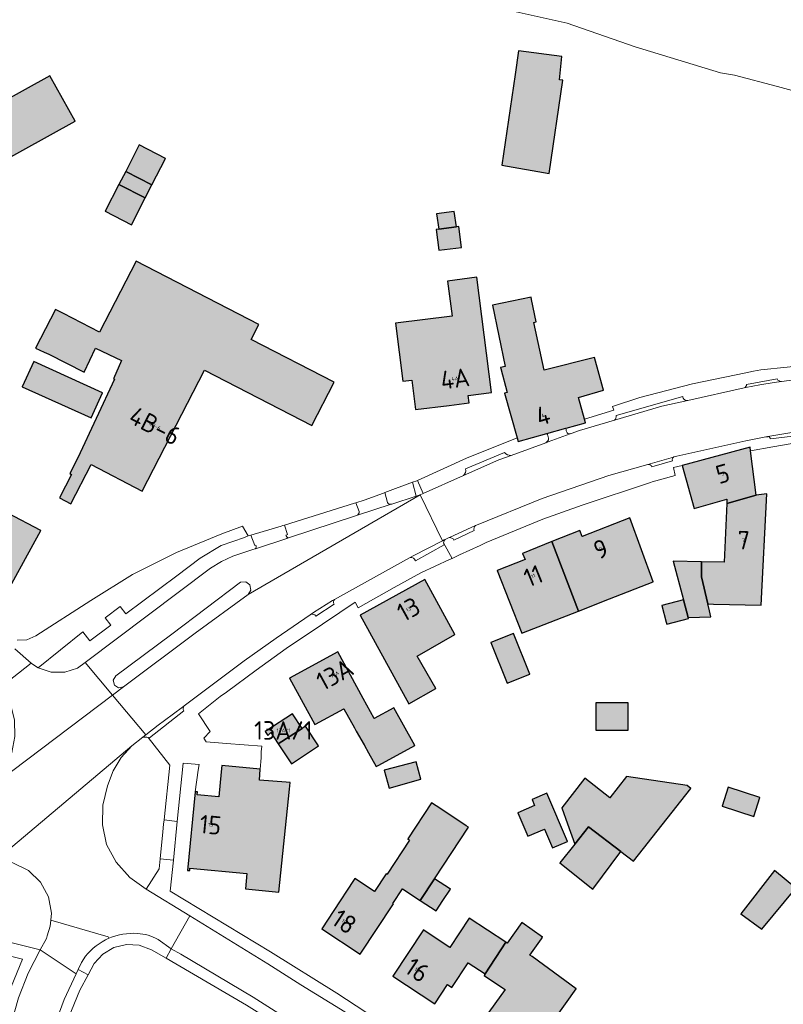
# Model space of a CAD drawing. Header units: metres. Extents: x 191562 to 192551, y 309453 to 310109.
# Tile 19 of 49: x 191902 to 192005, y 309646 to 309780. Entities that reach past the tile are written whole.
import ezdxf
from ezdxf.enums import TextEntityAlignment as Align

# ---------------------------------------------------------------- set-up
doc = ezdxf.new("R2010")
doc.units = ezdxf.units.M
for name, color, linetype, lineweight in [('B-WE-GR-BEPLANTING_CULTUUR_HEESTERS-GV', 253, 'Continuous', 9), ('B-WE-GR-HAAG-G', 253, 'GR-HAAG1', 9), ('B-WE-IE-TERREINAFSCHEIDING_KUNSTMATIG_HEKWERK-G', 253, 'IE-TERREINAFSCHEIDING-KUNSTMATIG', 9), ('B-WE-OG-BEBOUWING-GV', 250, 'Continuous', 25), ('B-WE-OG-BEBOUWING-T18', 1, 'Continuous', 25), ('B-WE-OG-TERREIN_BEGROEID-GV', 253, 'Continuous', 9), ('B-WE-OG-TERREIN_ERF-GV', 253, 'Continuous', 9), ('B-WE-VH-GESLOTENVERHARDING_ASFALT-GV', 253, 'Continuous', 9), ('B-WE-VH-HALFVERHARDING-GV', 253, 'Continuous', 9), ('B-WE-VH-OPENVERHARDING_BETONSTRAATSTEEN-GV', 253, 'Continuous', 9), ('B-WE-VH-OPENVERHARDING_STRAATBAKSTEEN-GV', 253, 'Continuous', 9), ('B-WE-VH-TEGEL-GV', 253, 'Continuous', 9), ('X-XX-AL-T25_1000', 1, 'Continuous', 25)]:
    doc.layers.add(name, color=color, linetype=linetype, lineweight=lineweight)
doc.layers.add('B-WE-OG-BEBOUWING-V', color=7, linetype='Continuous', lineweight=5, true_color=0xfff3f2)
doc.styles.add('NLCS-ISO-M200-T18', font='NLCS-ISO.ttf', dxfattribs={"height": 0.36})
doc.linetypes.add('GR-HAAG1', pattern='A,6,[176,NLCS.SHX,S=0.125,R=0,X=0,Y=0],-2', length=8)
doc.linetypes.add('IE-TERREINAFSCHEIDING-KUNSTMATIG', pattern='A,4,[82,NLCS.SHX,S=0.75,R=90,X=0,Y=0],4,-2', length=10)

msp = doc.modelspace()

# ---------------------------------------------------------------- hatches: boundary and pattern name
at = {"layer": 'B-WE-OG-BEBOUWING-V'}
for points in [[(191975.23, 309771.544), (191974.771, 309771.597), (191975.092, 309774.744), (191969.218, 309775.531), (191968.766, 309772.289), (191966.946, 309760.017), (191973.359, 309758.905)], [(191909.149, 309765.97), (191905.736, 309772.138), (191888.181, 309762.428), (191891.594, 309756.259)], [(191921.388, 309760.931), (191917.838, 309762.75), (191916.004, 309759.173), (191919.559, 309757.363)], [(191919.559, 309757.363), (191916.004, 309759.173), (191915.092, 309757.394), (191918.645, 309755.58)], [(191918.645, 309755.58), (191915.092, 309757.394), (191913.228, 309753.757), (191916.778, 309751.938)], [(191958.409, 309751.345), (191960.796, 309751.641), (191960.503, 309753.735), (191958.121, 309753.402)], [(191958.401, 309748.476), (191961.492, 309748.858), (191961.142, 309751.684), (191960.796, 309751.641), (191958.409, 309751.345), (191958.052, 309751.301)], [(191904.969, 309734.671), (191905.602, 309734.376), (191910.378, 309731.944), (191911.912, 309735.187), (191915.451, 309733.515), (191914.376, 309731.051), (191914.477, 309730.993), (191909.54, 309720.338), (191908.433, 309718.206), (191908.687, 309718.075), (191907.048, 309714.917), (191908.566, 309714.128), (191911.312, 309719.418), (191918.231, 309715.826), (191926.661, 309732.228), (191941.218, 309724.707), (191944.263, 309730.589), (191933.024, 309736.396), (191934.057, 309738.395), (191917.417, 309746.992), (191912.455, 309737.388), (191907.587, 309739.903), (191906.503, 309740.463), (191903.801, 309735.228)], [(191952.552, 309738.582), (191953.559, 309730.734), (191954.769, 309730.888), (191955.28, 309726.872), (191959.804, 309727.453), (191962.509, 309727.8), (191962.383, 309728.783), (191965.568, 309729.205), (191963.58, 309744.814), (191959.612, 309744.306), (191960.22, 309739.565)], [(191967.392, 309732.722), (191966.78, 309732.588), (191966.815, 309732.459), (191967.688, 309729.217), (191967.328, 309729.127), (191969.022, 309723.067), (191969.166, 309722.551), (191973.07, 309723.642), (191975.604, 309724.35), (191975.681, 309724.371), (191978.296, 309725.102), (191978.154, 309725.602), (191977.323, 309728.525), (191980.737, 309729.523), (191980.644, 309729.848), (191979.513, 309733.939), (191972.685, 309732.224), (191971.27, 309738.678), (191971.615, 309738.782), (191970.992, 309741.795), (191970.924, 309742.128), (191965.679, 309741.049)], [(191912.867, 309729.174), (191903.549, 309733.411), (191901.992, 309729.987), (191911.311, 309725.75)], [(192000.648, 309721.293), (192000.582, 309721.802), (191991.378, 309719.283), (191992.989, 309713.48), (191997.45, 309714.719), (191997.423, 309714.137), (192001.425, 309715.28)], [(191993.983, 309704.216), (191994.85, 309700.571), (191995.634, 309700.512), (192002.071, 309700.349), (192002.867, 309715.455), (192001.425, 309715.28), (191997.423, 309714.137), (191997.061, 309706.185), (191994.021, 309706.242)], [(191894.368, 309702.495), (191898.163, 309700.358), (191898.332, 309700.263), (191898.751, 309700.027), (191904.492, 309710.51), (191900.041, 309712.852)], [(191973.721, 309708.984), (191977.324, 309699.579), (191981.537, 309701.23), (191987.451, 309703.546), (191984.304, 309712.228), (191977.826, 309709.67), (191977.514, 309710.5)], [(191973.721, 309708.984), (191969.765, 309707.395), (191970.096, 309706.572), (191966.315, 309705.052), (191969.656, 309696.575), (191977.324, 309699.579)], [(191991.565, 309701.111), (191992.217, 309698.684), (191995.279, 309698.768), (191995.084, 309699.587), (191994.85, 309700.571), (191993.983, 309704.216), (191994.021, 309706.242), (191990.167, 309706.315)], [(191954.377, 309686.974), (191958.011, 309689.057), (191955.479, 309693.474), (191960.595, 309696.408), (191956.521, 309703.864), (191947.788, 309699.031)], [(191989.235, 309698.085), (191989.317, 309697.777), (191992.249, 309698.564), (191992.217, 309698.684), (191991.565, 309701.111), (191988.633, 309700.324)], [(191968.513, 309696.53), (191965.469, 309695.303), (191967.687, 309689.801), (191970.73, 309691.028)], [(191938.211, 309690.48), (191941.637, 309684.209), (191941.715, 309684.252), (191945.533, 309686.337), (191946.993, 309683.74), (191947.234, 309683.311), (191948.287, 309681.439), (191948.895, 309680.358), (191949.946, 309678.488), (191950.31, 309678.689), (191955.17, 309681.367), (191952.311, 309686.446), (191949.669, 309685.003), (191948.183, 309687.723), (191944.731, 309694.042)], [(191979.676, 309683.411), (191984.048, 309683.411), (191984.048, 309687.126), (191979.676, 309687.126)], [(191935.241, 309682.719), (191935.661, 309683.097), (191936.679, 309681.552), (191939.898, 309683.667), (191938.599, 309685.649), (191935.118, 309683.361), (191934.91, 309683.224)], [(191936.679, 309681.552), (191938.46, 309678.849), (191942.112, 309681.307), (191940.365, 309683.974), (191939.898, 309683.667)], [(191938.184, 309675.422), (191938.279, 309676.336), (191937.75, 309676.376), (191934.109, 309676.651), (191934.209, 309678.148), (191929.018, 309678.653), (191928.937, 309677.767), (191928.628, 309674.392), (191925.68, 309674.666), (191925.715, 309675.055), (191925.418, 309675.089), (191924.37, 309664.406), (191924.674, 309664.384), (191924.699, 309664.733), (191932.424, 309664.013), (191932.221, 309661.919), (191936.739, 309661.484)], [(191955.364, 309679.111), (191950.999, 309677.991), (191951.687, 309675.566), (191955.966, 309676.763)], [(191976.846, 309667.99), (191978.71, 309670.327), (191983.072, 309666.973), (191984.793, 309665.65), (191992.544, 309675.507), (191992.052, 309675.927), (191983.827, 309677.16), (191981.601, 309674.271), (191978.18, 309676.907), (191975.087, 309672.894), (191975.87, 309670.711)], [(191996.78, 309673.105), (192001.08, 309671.705), (192001.921, 309674.287), (191997.621, 309675.687)], [(191969.128, 309672.238), (191970.474, 309669.062), (191972.747, 309670.025), (191973.836, 309667.456), (191975.862, 309668.314), (191973.072, 309674.896), (191971.046, 309674.038), (191971.401, 309673.201)], [(191952.266, 309659.887), (191952.182, 309659.942), (191953.496, 309661.935), (191955.901, 309660.35), (191957.836, 309663.286), (191962.438, 309670.269), (191962.138, 309670.467), (191958.674, 309672.75), (191957.432, 309673.569), (191954.21, 309668.68), (191954.46, 309668.515), (191951.417, 309663.898), (191951.308, 309663.969), (191949.723, 309661.564), (191947.06, 309663.32), (191946.875, 309663.04), (191944.189, 309658.965), (191942.561, 309656.495), (191947.768, 309653.063)], [(191979.304, 309661.892), (191983.072, 309666.973), (191978.71, 309670.327), (191976.846, 309667.99), (191974.809, 309665.436)], [(191958.047, 309658.927), (191958.971, 309660.321), (191959.99, 309661.858), (191957.836, 309663.286), (191955.901, 309660.35)], [(192006.78, 309662.003), (192003.882, 309664.398), (191999.331, 309658.55), (192002.169, 309656.432)], [(191964.683, 309650.379), (191967.475, 309654.683), (191962.523, 309657.929), (191959.907, 309653.984), (191956.577, 309656.16), (191956.338, 309656.35), (191952.193, 309650.099), (191957.872, 309646.334), (191959.606, 309648.949), (191960.197, 309648.558), (191962.408, 309651.889)], [(191971.06, 309652.727), (191970.751, 309652.946), (191972.331, 309655.143), (191972.477, 309655.346), (191969.657, 309657.34), (191967.677, 309654.54), (191967.475, 309654.683), (191964.683, 309650.379), (191964.542, 309650.166), (191964.884, 309649.937), (191967.386, 309648.264), (191963.216, 309642.463), (191969.531, 309637.927), (191973.891, 309643.98), (191977.007, 309648.385)]]:
    msp.add_hatch(color=256, dxfattribs=at).paths.add_polyline_path(points)

# ---------------------------------------------------------------- linework, layer by layer
at = {"layer": 'B-WE-GR-BEPLANTING_CULTUUR_HEESTERS-GV'}
msp.add_lwpolyline([(191928.959, 309708.439), (191932.103, 309709.537), (191932.613, 309709.751), (191931.841, 309711.096)], dxfattribs=at)
at = {"layer": 'B-WE-GR-HAAG-G'}
for points in [[(191929.043, 309710.032), (191922.873, 309707.531)], [(191931.841, 309711.096), (191929.043, 309710.032)], [(191922.873, 309707.531), (191916.934, 309704.521)], [(191916.934, 309704.521), (191911.268, 309701.024)], [(191911.268, 309701.024), (191903.813, 309696.218)]]:
    msp.add_lwpolyline(points, dxfattribs=at)
at = {"layer": 'B-WE-IE-TERREINAFSCHEIDING_KUNSTMATIG_HEKWERK-G'}
for points in [[(191901.325, 309695.609), (191902.625, 309695.686)], [(191902.625, 309695.686), (191903.813, 309696.218)]]:
    msp.add_lwpolyline(points, dxfattribs=at)
at = {"layer": 'B-WE-OG-BEBOUWING-GV'}
for points in [[(191975.23, 309771.544), (191974.771, 309771.597), (191975.092, 309774.744), (191969.218, 309775.531), (191968.766, 309772.289), (191966.946, 309760.017), (191973.359, 309758.905)], [(191909.149, 309765.97), (191905.736, 309772.138), (191888.181, 309762.428), (191891.594, 309756.259)], [(191921.388, 309760.931), (191917.838, 309762.75), (191916.004, 309759.173), (191919.559, 309757.363)], [(191919.559, 309757.363), (191916.004, 309759.173), (191915.092, 309757.394), (191918.645, 309755.58)], [(191918.645, 309755.58), (191915.092, 309757.394), (191913.228, 309753.757), (191916.778, 309751.938)], [(191958.409, 309751.345), (191960.796, 309751.641), (191960.503, 309753.735), (191958.121, 309753.402)], [(191958.401, 309748.476), (191961.492, 309748.858), (191961.142, 309751.684), (191960.796, 309751.641), (191958.409, 309751.345), (191958.052, 309751.301)], [(191904.969, 309734.671), (191905.602, 309734.376), (191910.378, 309731.944), (191911.912, 309735.187), (191915.451, 309733.515), (191914.376, 309731.051), (191914.477, 309730.993), (191909.54, 309720.338), (191908.433, 309718.206), (191908.687, 309718.075), (191907.048, 309714.917), (191908.566, 309714.128), (191911.312, 309719.418), (191918.231, 309715.826), (191926.661, 309732.228), (191941.218, 309724.707), (191944.263, 309730.589), (191933.024, 309736.396), (191934.057, 309738.395), (191917.417, 309746.992), (191912.455, 309737.388), (191907.587, 309739.903), (191906.503, 309740.463), (191903.801, 309735.228)], [(191952.552, 309738.582), (191953.559, 309730.734), (191954.769, 309730.888), (191955.28, 309726.872), (191959.804, 309727.453), (191962.509, 309727.8), (191962.383, 309728.783), (191965.568, 309729.205), (191963.58, 309744.814), (191959.612, 309744.306), (191960.22, 309739.565)], [(191967.392, 309732.722), (191966.78, 309732.588), (191966.815, 309732.459), (191967.688, 309729.217), (191967.328, 309729.127), (191969.022, 309723.067), (191969.166, 309722.551), (191973.07, 309723.642), (191975.604, 309724.35), (191975.681, 309724.371), (191978.296, 309725.102), (191978.154, 309725.602), (191977.323, 309728.525), (191980.737, 309729.523), (191980.644, 309729.848), (191979.513, 309733.939), (191972.685, 309732.224), (191971.27, 309738.678), (191971.615, 309738.782), (191970.992, 309741.795), (191970.924, 309742.128), (191965.679, 309741.049)], [(191912.867, 309729.174), (191903.549, 309733.411), (191901.992, 309729.987), (191911.311, 309725.75)], [(192000.648, 309721.293), (192000.582, 309721.802), (191991.378, 309719.283), (191992.989, 309713.48), (191997.45, 309714.719), (191997.423, 309714.137), (192001.425, 309715.28)], [(191993.983, 309704.216), (191994.85, 309700.571), (191995.634, 309700.512), (192002.071, 309700.349), (192002.867, 309715.455), (192001.425, 309715.28), (191997.423, 309714.137), (191997.061, 309706.185), (191994.021, 309706.242)], [(191894.368, 309702.495), (191898.163, 309700.358), (191898.332, 309700.263), (191898.751, 309700.027), (191904.492, 309710.51), (191900.041, 309712.852)], [(191973.721, 309708.984), (191977.324, 309699.579), (191981.537, 309701.23), (191987.451, 309703.546), (191984.304, 309712.228), (191977.826, 309709.67), (191977.514, 309710.5)], [(191973.721, 309708.984), (191969.765, 309707.395), (191970.096, 309706.572), (191966.315, 309705.052), (191969.656, 309696.575), (191977.324, 309699.579)], [(191991.565, 309701.111), (191992.217, 309698.684), (191995.279, 309698.768), (191995.084, 309699.587), (191994.85, 309700.571), (191993.983, 309704.216), (191994.021, 309706.242), (191990.167, 309706.315)], [(191954.377, 309686.974), (191958.011, 309689.057), (191955.479, 309693.474), (191960.595, 309696.408), (191956.521, 309703.864), (191947.788, 309699.031)], [(191989.235, 309698.085), (191989.317, 309697.777), (191992.249, 309698.564), (191992.217, 309698.684), (191991.565, 309701.111), (191988.633, 309700.324)], [(191968.513, 309696.53), (191965.469, 309695.303), (191967.687, 309689.801), (191970.73, 309691.028)], [(191938.211, 309690.48), (191941.637, 309684.209), (191941.715, 309684.252), (191945.533, 309686.337), (191946.993, 309683.74), (191947.234, 309683.311), (191948.287, 309681.439), (191948.895, 309680.358), (191949.946, 309678.488), (191950.31, 309678.689), (191955.17, 309681.367), (191952.311, 309686.446), (191949.669, 309685.003), (191948.183, 309687.723), (191944.731, 309694.042)], [(191979.676, 309683.411), (191984.048, 309683.411), (191984.048, 309687.126), (191979.676, 309687.126)], [(191935.241, 309682.719), (191935.661, 309683.097), (191936.679, 309681.552), (191939.898, 309683.667), (191938.599, 309685.649), (191935.118, 309683.361), (191934.91, 309683.224)], [(191936.679, 309681.552), (191938.46, 309678.849), (191942.112, 309681.307), (191940.365, 309683.974), (191939.898, 309683.667)], [(191938.184, 309675.422), (191938.279, 309676.336), (191937.75, 309676.376), (191934.109, 309676.651), (191934.209, 309678.148), (191929.018, 309678.653), (191928.937, 309677.767), (191928.628, 309674.392), (191925.68, 309674.666), (191925.715, 309675.055), (191925.418, 309675.089), (191924.37, 309664.406), (191924.674, 309664.384), (191924.699, 309664.733), (191932.424, 309664.013), (191932.221, 309661.919), (191936.739, 309661.484)], [(191955.364, 309679.111), (191950.999, 309677.991), (191951.687, 309675.566), (191955.966, 309676.763)], [(191976.846, 309667.99), (191978.71, 309670.327), (191983.072, 309666.973), (191984.793, 309665.65), (191992.544, 309675.507), (191992.052, 309675.927), (191983.827, 309677.16), (191981.601, 309674.271), (191978.18, 309676.907), (191975.087, 309672.894), (191975.87, 309670.711)], [(191996.78, 309673.105), (192001.08, 309671.705), (192001.921, 309674.287), (191997.621, 309675.687)], [(191969.128, 309672.238), (191970.474, 309669.062), (191972.747, 309670.025), (191973.836, 309667.456), (191975.862, 309668.314), (191973.072, 309674.896), (191971.046, 309674.038), (191971.401, 309673.201)], [(191952.266, 309659.887), (191952.182, 309659.942), (191953.496, 309661.935), (191955.901, 309660.35), (191957.836, 309663.286), (191962.438, 309670.269), (191962.138, 309670.467), (191958.674, 309672.75), (191957.432, 309673.569), (191954.21, 309668.68), (191954.46, 309668.515), (191951.417, 309663.898), (191951.308, 309663.969), (191949.723, 309661.564), (191947.06, 309663.32), (191946.875, 309663.04), (191944.189, 309658.965), (191942.561, 309656.495), (191947.768, 309653.063)], [(191979.304, 309661.892), (191983.072, 309666.973), (191978.71, 309670.327), (191976.846, 309667.99), (191974.809, 309665.436)], [(191958.047, 309658.927), (191958.971, 309660.321), (191959.99, 309661.858), (191957.836, 309663.286), (191955.901, 309660.35)], [(192006.78, 309662.003), (192003.882, 309664.398), (191999.331, 309658.55), (192002.169, 309656.432)], [(191964.683, 309650.379), (191967.475, 309654.683), (191962.523, 309657.929), (191959.907, 309653.984), (191956.577, 309656.16), (191956.338, 309656.35), (191952.193, 309650.099), (191957.872, 309646.334), (191959.606, 309648.949), (191960.197, 309648.558), (191962.408, 309651.889)], [(191971.06, 309652.727), (191970.751, 309652.946), (191972.331, 309655.143), (191972.477, 309655.346), (191969.657, 309657.34), (191967.677, 309654.54), (191967.475, 309654.683), (191964.683, 309650.379), (191964.542, 309650.166), (191964.884, 309649.937), (191967.386, 309648.264), (191963.216, 309642.463), (191969.531, 309637.927), (191973.891, 309643.98), (191977.007, 309648.385)]]:
    msp.add_lwpolyline(points, close=True, dxfattribs=at)
at = {"layer": 'B-WE-OG-TERREIN_BEGROEID-GV'}
for points in [[(191913.535, 309675.897), (191912.913, 309673.281), (191912.846, 309670.592), (191913.423, 309667.923), (191914.711, 309665.515), (191916.545, 309663.47), (191918.779, 309661.871)], [(191918.779, 309661.871), (191920.522, 309664.61), (191920.662, 309665.973), (191921.041, 309669.662), (191921.144, 309670.664)], [(191905.878, 309657.688), (191905.966, 309658.599), (191905.558, 309660.83), (191904.484, 309662.827), (191902.848, 309664.398), (191900.717, 309665.428), (191898.374, 309665.768), (191896.038, 309665.384), (191894.864, 309664.86), (191893.786, 309664.159)]]:
    msp.add_lwpolyline(points, dxfattribs=at)
at = {"layer": 'B-WE-OG-TERREIN_ERF-GV'}
for points in [[(191975.23, 309771.544), (191973.359, 309758.905), (191966.946, 309760.017), (191968.766, 309772.289), (191969.218, 309775.531), (191975.092, 309774.744), (191974.771, 309771.597)], [(191909.149, 309765.97), (191891.594, 309756.259), (191888.181, 309762.428), (191905.736, 309772.138)], [(191918.645, 309755.58), (191916.778, 309751.938), (191913.228, 309753.757), (191915.092, 309757.394), (191916.004, 309759.173), (191917.838, 309762.75), (191921.388, 309760.931), (191919.559, 309757.363)], [(191958.401, 309748.476), (191958.052, 309751.301), (191958.409, 309751.345), (191958.121, 309753.402), (191960.503, 309753.735), (191960.796, 309751.641), (191961.142, 309751.684), (191961.492, 309748.858)], [(191952.552, 309738.582), (191960.22, 309739.565), (191959.612, 309744.306), (191963.58, 309744.814), (191965.568, 309729.205), (191962.383, 309728.783), (191962.509, 309727.8), (191959.804, 309727.453), (191955.28, 309726.872), (191954.769, 309730.888), (191953.559, 309730.734)], [(191912.867, 309729.174), (191911.311, 309725.75), (191901.992, 309729.987), (191903.549, 309733.411)], [(191973.721, 309708.984), (191977.514, 309710.5), (191977.826, 309709.67), (191984.304, 309712.228), (191987.451, 309703.546), (191981.537, 309701.23), (191977.324, 309699.579), (191969.656, 309696.575), (191966.315, 309705.052), (191970.096, 309706.572), (191969.765, 309707.395)], [(191956.521, 309703.864), (191960.595, 309696.408), (191955.479, 309693.474), (191958.011, 309689.057), (191954.377, 309686.974), (191947.788, 309699.031)], [(191967.687, 309689.801), (191965.469, 309695.303), (191968.513, 309696.53), (191970.73, 309691.028)], [(191950.31, 309678.689), (191949.946, 309678.488), (191948.895, 309680.358), (191948.287, 309681.439), (191947.234, 309683.311), (191946.993, 309683.74), (191945.533, 309686.337), (191941.715, 309684.252), (191941.637, 309684.209), (191938.211, 309690.48), (191944.731, 309694.042), (191948.183, 309687.723), (191949.669, 309685.003), (191952.311, 309686.446), (191955.17, 309681.367)], [(191979.676, 309683.411), (191979.676, 309687.126), (191984.048, 309687.126), (191984.048, 309683.411)], [(191939.898, 309683.667), (191940.365, 309683.974), (191942.112, 309681.307), (191938.46, 309678.849), (191936.679, 309681.552), (191935.661, 309683.097), (191935.241, 309682.719), (191934.91, 309683.224), (191935.118, 309683.361), (191938.599, 309685.649)], [(191951.687, 309675.566), (191950.999, 309677.991), (191955.364, 309679.111), (191955.966, 309676.763)], [(191976.846, 309667.99), (191975.87, 309670.711), (191975.087, 309672.894), (191978.18, 309676.907), (191981.601, 309674.271), (191983.827, 309677.16), (191992.052, 309675.927), (191992.544, 309675.507), (191984.793, 309665.65), (191983.072, 309666.973), (191979.304, 309661.892), (191974.809, 309665.436)], [(192001.921, 309674.287), (192001.08, 309671.705), (191996.78, 309673.105), (191997.621, 309675.687)], [(191973.836, 309667.456), (191972.747, 309670.025), (191970.474, 309669.062), (191969.128, 309672.238), (191971.401, 309673.201), (191971.046, 309674.038), (191973.072, 309674.896), (191975.862, 309668.314)], [(191955.901, 309660.35), (191953.496, 309661.935), (191952.182, 309659.942), (191952.266, 309659.887), (191947.768, 309653.063), (191942.561, 309656.495), (191944.189, 309658.965), (191946.875, 309663.04), (191947.06, 309663.32), (191949.723, 309661.564), (191951.308, 309663.969), (191951.417, 309663.898), (191954.46, 309668.515), (191954.21, 309668.68), (191957.432, 309673.569), (191958.674, 309672.75), (191962.138, 309670.467), (191962.438, 309670.269), (191957.836, 309663.286), (191959.99, 309661.858), (191958.971, 309660.321), (191958.047, 309658.927)], [(191999.331, 309658.55), (192003.882, 309664.398), (192006.78, 309662.003), (192002.169, 309656.432)], [(191962.523, 309657.929), (191967.475, 309654.683), (191967.677, 309654.54), (191969.657, 309657.34), (191972.477, 309655.346), (191972.331, 309655.143), (191970.751, 309652.946), (191971.06, 309652.727), (191977.007, 309648.385), (191973.891, 309643.98), (191969.531, 309637.927), (191963.216, 309642.463), (191967.386, 309648.264), (191964.884, 309649.937), (191964.542, 309650.166), (191964.683, 309650.379), (191962.408, 309651.889), (191960.197, 309648.558), (191959.606, 309648.949), (191957.872, 309646.334), (191952.193, 309650.099), (191956.338, 309656.35), (191956.577, 309656.16), (191959.907, 309653.984)]]:
    msp.add_lwpolyline(points, close=True, dxfattribs=at)
for points in [[(191969.022, 309723.067), (191967.328, 309729.127), (191967.688, 309729.217), (191966.815, 309732.459), (191966.78, 309732.588), (191967.392, 309732.722), (191965.679, 309741.049), (191970.924, 309742.128), (191970.992, 309741.795), (191971.615, 309738.782), (191971.27, 309738.678), (191972.685, 309732.224), (191979.513, 309733.939), (191980.644, 309729.848), (191980.737, 309729.523), (191977.323, 309728.525), (191978.154, 309725.602)], [(192000.648, 309721.293), (192001.425, 309715.28), (192002.867, 309715.455), (192002.071, 309700.349), (191995.634, 309700.512), (191994.85, 309700.571), (191995.084, 309699.587), (191995.279, 309698.768), (191992.217, 309698.684), (191992.249, 309698.564), (191989.317, 309697.777), (191989.235, 309698.085), (191988.633, 309700.324), (191991.565, 309701.111), (191990.167, 309706.315), (191994.021, 309706.242), (191997.061, 309706.185), (191997.423, 309714.137), (191997.45, 309714.719), (191992.989, 309713.48), (191991.378, 309719.283)], [(191894.368, 309702.495), (191900.041, 309712.852), (191904.492, 309710.51), (191898.751, 309700.027), (191898.332, 309700.263)], [(191934.209, 309678.148), (191934.109, 309676.651), (191937.75, 309676.376), (191938.279, 309676.336), (191938.184, 309675.422), (191936.739, 309661.484), (191932.221, 309661.919), (191932.424, 309664.013), (191924.699, 309664.733), (191924.674, 309664.384), (191924.37, 309664.406), (191925.418, 309675.089)]]:
    msp.add_lwpolyline(points, dxfattribs=at)
at = {"layer": 'B-WE-VH-GESLOTENVERHARDING_ASFALT-GV'}
for points in [[(191976.365, 309723.651, -0.0659443), (191976.225, 309723.6)], [(191913.735, 309655.209, -0.1213392), (191917.609, 309655.865)]]:
    msp.add_lwpolyline(points, format="xyb", dxfattribs=at)
for points in [[(191968.21, 309720.663), (191966.532, 309720.048)], [(191958.931, 309709.105), (191955.886, 309715.333)], [(191944.024, 309700.993), (191944.283, 309701.137)], [(191903.2, 309692.525), (191900.979, 309694.462)], [(191915.719, 309689.302), (191914.231, 309688.18)], [(191898.374, 309665.768), (191916.827, 309681.314), (191918.335, 309682.478), (191918.755, 309682.802), (191914.231, 309688.18), (191896.804, 309675.036)], [(191913.535, 309675.897), (191914.287, 309677.898), (191915.397, 309679.725), (191916.827, 309681.314)], [(191924.708, 309658.258), (191918.779, 309661.871)], [(191981.955, 309609.621), (191984.804, 309613.839), (191974.908, 309623.031), (191972.613, 309625.017), (191969.204, 309627.896), (191963.036, 309632.757), (191957.441, 309637.021), (191952.399, 309640.663), (191945.683, 309645.238), (191939.744, 309648.917), (191935.239, 309651.729), (191924.708, 309658.258), (191922.185, 309653.765)], [(191905.878, 309657.688), (191905.797, 309656.851), (191905.38, 309655.528), (191905.269, 309655.176), (191904.404, 309653.648)], [(191905.878, 309657.688), (191913.632, 309655.4), (191913.735, 309655.209)], [(191903.835, 309626.863), (191903.816, 309629.729), (191904.431, 309636.406), (191905.783, 309641.748), (191907.65, 309646.933), (191909.301, 309650.407), (191904.404, 309653.648)], [(191909.301, 309650.407), (191909.576, 309650.984), (191910.016, 309651.91)]]:
    msp.add_lwpolyline(points, dxfattribs=at)
at = {"layer": 'B-WE-VH-HALFVERHARDING-GV'}
msp.add_lwpolyline([(191959.809, 309783.33), (191967.666, 309781.076), (191975.817, 309779.256), (191985.004, 309776.06), (191996.563, 309772.538), (191998.473, 309772.219), (192004.281, 309770.692), (192011.866, 309768.58), (192022.109, 309766.606), (192050.894, 309763.407), (192051.207, 309763.372)], dxfattribs=at)
at = {"layer": 'B-WE-VH-OPENVERHARDING_BETONSTRAATSTEEN-GV'}
for points in [[(191972.912, 309722.386), (191973.237, 309722.505), (191976.225, 309723.6)], [(191975.604, 309724.35), (191973.07, 309723.642)], [(191975.783, 309723.716), (191975.687, 309724.017)], [(191961.763, 309717.936), (191966.532, 309720.048)], [(191951.479, 309714.282), (191951.111, 309715.632), (191950.92, 309715.561), (191948.302, 309714.593), (191947.186, 309714.245)], [(191947.286, 309712.514), (191951.977, 309714.052)], [(191932.959, 309702.425), (191932.826, 309703.112), (191932.276, 309703.543), (191931.578, 309703.509), (191922.246, 309696.459), (191914.666, 309690.774), (191914.312, 309690.188), (191914.47, 309689.521), (191915.05, 309689.156), (191915.719, 309689.302), (191925.426, 309696.587), (191932.609, 309701.82)], [(191910.907, 309650.269), (191911.721, 309651.785), (191912.897, 309653.082), (191914.403, 309653.973), (191916.106, 309654.379), (191917.853, 309654.262), (191919.487, 309653.634), (191921.471, 309652.507)], [(191922.185, 309653.765), (191920.386, 309655.057)], [(191910.567, 309652.777), (191910.016, 309651.91)]]:
    msp.add_lwpolyline(points, dxfattribs=at)
for points in [[(191976.225, 309723.6, -0.2356867), (191975.783, 309723.716)], [(191973.265, 309722.771, -0.0792585), (191973.108, 309722.535)], [(191973.262, 309723.019, -0.0685384), (191973.265, 309722.771)], [(191962.032, 309718.845, -0.2696759), (191961.763, 309717.936)], [(191920.386, 309655.057, 0.1130367), (191917.609, 309655.865)], [(191913.735, 309655.209, 0.1231985), (191910.567, 309652.777)]]:
    msp.add_lwpolyline(points, format="xyb", dxfattribs=at)
at = {"layer": 'B-WE-VH-OPENVERHARDING_STRAATBAKSTEEN-GV'}
for points in [[(191999.773, 309729.82), (192000, 309729.871), (192001.924, 309730.223), (192003.852, 309730.555), (192004.854, 309730.689)], [(191982.217, 309725.449), (191988.637, 309727.333), (191992.154, 309728.119)], [(191991.453, 309728.634), (191982.439, 309726.063)], [(192007.877, 309724.004), (192007.039, 309723.892), (192003.513, 309723.316), (192002.985, 309723.218)], [(192003.341, 309722.899), (192007.518, 309723.427)], [(191990.259, 309720.458), (191990.188, 309720.438), (191986.725, 309719.456)], [(191987.276, 309719.125), (191990.077, 309719.937)], [(191955.886, 309715.333), (191956.316, 309715.523), (191955.52, 309717.268), (191955.435, 309717.229), (191954.872, 309717.021)], [(191932.959, 309702.425), (191932.609, 309701.82), (191955.886, 309715.333), (191955.364, 309715.162), (191952.052, 309714.076), (191951.977, 309714.052)], [(191937.522, 309711.228), (191937.278, 309711.152), (191937.066, 309711.086), (191932.945, 309709.851), (191933.487, 309708.453), (191933.634, 309708.488)], [(191963.396, 309711.167), (191959.966, 309709.581), (191959.837, 309709.522)], [(191960.453, 309709.188), (191963.211, 309710.471)], [(191933.542, 309707.992), (191933.61, 309708.015), (191937.854, 309709.422), (191937.891, 309709.434), (191938.049, 309709.486)], [(191959.272, 309709.262), (191959.15, 309709.206), (191958.931, 309709.105), (191954.956, 309707.064), (191954.538, 309706.832)], [(191944.024, 309700.993), (191941.46, 309699.385), (191940.988, 309699.062)], [(191905.903, 309691.302), (191904.16, 309691.89), (191903.664, 309692.184), (191903.2, 309692.525), (191899.14, 309689.297), (191900.35, 309687.162), (191900.953, 309684.783), (191900.999, 309682.57), (191900.561, 309680.401), (191899.661, 309678.379), (191898.962, 309677.437), (191898.662, 309677.033)], [(191914.231, 309688.18), (191910.504, 309692.61)], [(191923.919, 309686.705), (191923.716, 309686.553), (191921.274, 309684.725), (191920.425, 309684.09), (191918.755, 309682.802)], [(191919.232, 309682.372), (191923.889, 309686.048)], [(191920.662, 309665.973), (191922.461, 309665.79), (191922.998, 309671.066), (191921.204, 309671.249), (191921.144, 309670.664)]]:
    msp.add_lwpolyline(points, dxfattribs=at)
for points in [[(191982.439, 309726.063, -0.2703481), (191982.217, 309725.449)], [(192002.985, 309723.218, -0.4400587), (192003.341, 309722.899)], [(191990.077, 309719.937, -0.3913976), (191990.259, 309720.458)], [(191938.049, 309709.486, -0.2313594), (191937.687, 309709.876)], [(191959.074, 309708.841, -0.204782), (191959.272, 309709.262)], [(191959.146, 309708.541, -0.1336361), (191959.074, 309708.841)], [(191959.837, 309709.522, -0.3282446), (191960.453, 309709.188)], [(191940.988, 309699.062, -0.3861308), (191941.775, 309698.882)], [(191923.889, 309686.048, -0.3561863), (191923.919, 309686.705)], [(191918.335, 309682.478, -0.0811918), (191919.049, 309682.424)]]:
    msp.add_lwpolyline(points, format="xyb", dxfattribs=at)
at = {"layer": 'B-WE-VH-TEGEL-GV'}
for points in [[(192020.635, 309734.308), (192017.859, 309733.962), (192005.598, 309732.637), (192002.047, 309732.248), (192001.023, 309732.067), (192000, 309731.879), (191992.784, 309730.362), (191985.645, 309728.518), (191981.956, 309727.293), (191982.107, 309726.805), (191978.154, 309725.602), (191978.296, 309725.102), (191975.681, 309724.371), (191975.604, 309724.35)], [(192004.854, 309730.689), (192020.821, 309732.82)], [(192000.112, 309730.301), (192004.264, 309731.04)], [(191992.154, 309728.119), (191999.773, 309729.82)], [(191959.074, 309708.841), (191960.231, 309706.716), (191961.241, 309707.185), (191964.03, 309708.48), (191964.822, 309708.848), (191972.503, 309712.041), (191977.827, 309713.929), (191987.096, 309716.994), (191987.311, 309717.093), (191990.438, 309717.953), (191990.221, 309719.033), (191991.378, 309719.283), (192000.582, 309721.802), (192000.648, 309721.293), (192003.655, 309721.824), (192007.052, 309722.424), (192007.617, 309722.503), (192022.08, 309724.538), (192023.446, 309724.687), (192024.192, 309724.768)], [(191976.365, 309723.651), (191977.464, 309724.054), (191982.217, 309725.449)], [(191973.07, 309723.642), (191969.166, 309722.551), (191969.022, 309723.067), (191962.163, 309720.3), (191955.52, 309717.268)], [(191968.21, 309720.663), (191972.912, 309722.386), (191973.108, 309722.535)], [(192002.985, 309723.218), (192002.93, 309723.208), (192002.702, 309723.166), (192000, 309722.668), (191990.661, 309720.572), (191990.425, 309720.505), (191990.259, 309720.458)], [(191962.032, 309718.845), (191967.329, 309721.046)], [(191986.725, 309719.456), (191981.452, 309717.961), (191972.403, 309714.842), (191963.541, 309711.226), (191963.396, 309711.167)], [(191955.364, 309715.162), (191954.872, 309717.021), (191951.111, 309715.632)], [(191956.316, 309715.523), (191961.763, 309717.936)], [(191947.622, 309713.088), (191947.186, 309714.245), (191947.019, 309714.193), (191937.522, 309711.228), (191937.917, 309709.965), (191937.687, 309709.876)], [(191938.049, 309709.486), (191947.286, 309712.514)], [(191932.945, 309709.851), (191932.613, 309709.751)], [(191959.837, 309709.522), (191959.272, 309709.262)], [(191928.959, 309708.439), (191926.092, 309706.744), (191922.93, 309704.367), (191916.021, 309699.175), (191915.243, 309700.175), (191913.215, 309698.674), (191914, 309697.67), (191911.158, 309695.533), (191910.205, 309696.756), (191904.16, 309691.89)], [(191905.903, 309691.302), (191907.742, 309691.289), (191909.493, 309691.851), (191910.504, 309692.61), (191927.508, 309705.386), (191928.963, 309706.284), (191930.521, 309706.99), (191933.245, 309707.894), (191933.542, 309707.992)], [(191959.146, 309708.541), (191955.243, 309706.377)], [(191922.998, 309671.066), (191923.802, 309678.964), (191925.937, 309678.782), (191925.826, 309677.994), (191925.418, 309675.089), (191925.715, 309675.055), (191925.68, 309674.666), (191928.628, 309674.392), (191928.937, 309677.767), (191929.018, 309678.653), (191934.209, 309678.148), (191934.334, 309679.685), (191934.376, 309680.467), (191934.454, 309681.276), (191929.645, 309681.607), (191926.922, 309681.857), (191926.595, 309682.342), (191927.44, 309683.224), (191925.88, 309685.638), (191928.791, 309687.992), (191929.646, 309688.593), (191933.681, 309691.58), (191937.728, 309694.509), (191942.642, 309697.813), (191945.006, 309699.396), (191947.068, 309700.777), (191947.513, 309700), (191952.393, 309702.781), (191955.984, 309704.749), (191959.884, 309706.555), (191960.231, 309706.716)], [(191954.538, 309706.832), (191954.466, 309706.792), (191944.283, 309701.137)], [(191944.243, 309700.514), (191941.775, 309698.882)], [(191940.988, 309699.062), (191936.383, 309695.911), (191932.073, 309692.807), (191923.919, 309686.705)], [(191919.049, 309682.424), (191921.967, 309678.682), (191921.204, 309671.249)], [(191985.715, 309614.968), (191982.726, 309617.818), (191976.773, 309623.266), (191975.108, 309624.701), (191974.899, 309624.882), (191972.499, 309627.071), (191972.247, 309627.3), (191968.115, 309630.838), (191965.275, 309633.061), (191960.176, 309637.098), (191955.142, 309640.749), (191948.534, 309645.203), (191944.597, 309647.781), (191935.6, 309653.381), (191922.049, 309661.587), (191922.461, 309665.79)], [(191898.937, 309627.372), (191898.985, 309631.674), (191899.187, 309636.433), (191899.985, 309641.874), (191901.492, 309647.162), (191902.815, 309650.465), (191904.404, 309653.648), (191890.69, 309657.098), (191888.973, 309658.666)], [(191882.349, 309650.97), (191882.609, 309651.13), (191883.891, 309651.903), (191886.347, 309652.695), (191887.364, 309651.686), (191890.092, 309654.318), (191888.538, 309655.831), (191892.464, 309654.809), (191899.285, 309653.057), (191902.025, 309652.368), (191900.494, 309648.643), (191899.184, 309644.835), (191898.258, 309640.778)], [(191962.103, 309627.371), (191961.759, 309627.68), (191956.342, 309631.968), (191948.885, 309637.293), (191933.272, 309647.235), (191923.456, 309653.048), (191922.185, 309653.765), (191921.471, 309652.507), (191922.809, 309651.747), (191932.386, 309646.142), (191944.082, 309638.844), (191953.048, 309632.83)], [(191904.833, 309593.979), (191904.835, 309594.11), (191904.845, 309594.967), (191904.949, 309603.551), (191905.175, 309616.106), (191905.322, 309622.883), (191905.869, 309636.351), (191906.89, 309640.431), (191908.254, 309644.41), (191909.791, 309648.19), (191910.907, 309650.269), (191909.576, 309650.984)]]:
    msp.add_lwpolyline(points, dxfattribs=at)
for points in [[(191999.773, 309729.82, 0.3144953), (192000.112, 309730.301)], [(192004.264, 309731.04, 0.3409924), (192004.854, 309730.689)], [(191991.453, 309728.634, 0.4210138), (191992.154, 309728.119)], [(191973.262, 309723.019, 0.050975), (191973.07, 309723.642)], [(191975.604, 309724.35, -0.0091868), (191975.687, 309724.017)], [(191967.329, 309721.046, 0.1962811), (191968.21, 309720.663)], [(191987.276, 309719.125, 0.3858056), (191986.725, 309719.456)], [(191951.479, 309714.282, 0.3458116), (191951.977, 309714.052)], [(191947.286, 309712.514, 0.3450218), (191947.622, 309713.088)], [(191963.396, 309711.167, 0.3321105), (191963.211, 309710.471)], [(191933.542, 309707.992, 0.3468092), (191933.634, 309708.488)], [(191955.243, 309706.377, 0.3877568), (191954.538, 309706.832)], [(191944.283, 309701.137, 0.3532204), (191944.243, 309700.514)], [(191919.232, 309682.372, 0.0216617), (191919.049, 309682.424)]]:
    msp.add_lwpolyline(points, format="xyb", dxfattribs=at)

# ---------------------------------------------------------------- texts
at = {"layer": 'B-WE-OG-BEBOUWING-T18', "style": 'NLCS-ISO-M200-T18'}
for s, rotation, p in [('4A', 7.6, (191960.614, 309731.07)), ('4', 15.6, (191972.53, 309726.087)), ('4B-6', 332.8, (191919.968, 309724.675)), ('5', 15.3, (191996.878, 309718.196)), ('7', 357.4, (191999.7, 309709.175)), ('9', 21.5, (191980.358, 309707.981)), ('11', 21.9, (191971.211, 309704.325)), ('13', 29, (191954.319, 309699.813)), ('13A', 28.6, (191944.336, 309690.978)), ('15', 354.4, (191927.489, 309670.595)), ('18', 326.7, (191945.624, 309657.47)), ('16', 326.4, (191955.493, 309650.91))]:
    msp.add_text(s, height=0.5, rotation=rotation, dxfattribs=at).set_placement(p, align=Align.MIDDLE)
msp.add_text('13A/1', height=0.5, dxfattribs=at).set_placement((191937.367, 309683.391), align=Align.MIDDLE)
at = {"layer": 'X-XX-AL-T25_1000', "style": 'NLCS-ISO-M200-T18'}
for s, rotation, p in [('4A', 7.6, (191960.614, 309731.07)), ('4', 15.6, (191972.53, 309726.087)), ('4B-6', 332.8, (191919.968, 309724.675)), ('5', 15.3, (191996.878, 309718.196)), ('7', 357.4, (191999.7, 309709.175)), ('9', 21.5, (191980.358, 309707.981)), ('11', 21.9, (191971.211, 309704.325)), ('13', 29, (191954.319, 309699.813)), ('13A', 28.6, (191944.336, 309690.978)), ('15', 354.4, (191927.489, 309670.595)), ('18', 326.7, (191945.624, 309657.47)), ('16', 326.4, (191955.493, 309650.91))]:
    msp.add_text(s, height=2.5, rotation=rotation, dxfattribs=at).set_placement(p, align=Align.MIDDLE)
msp.add_text('13A/1', height=2.5, dxfattribs=at).set_placement((191937.367, 309683.391), align=Align.MIDDLE)

doc.saveas('drawing.dxf')
